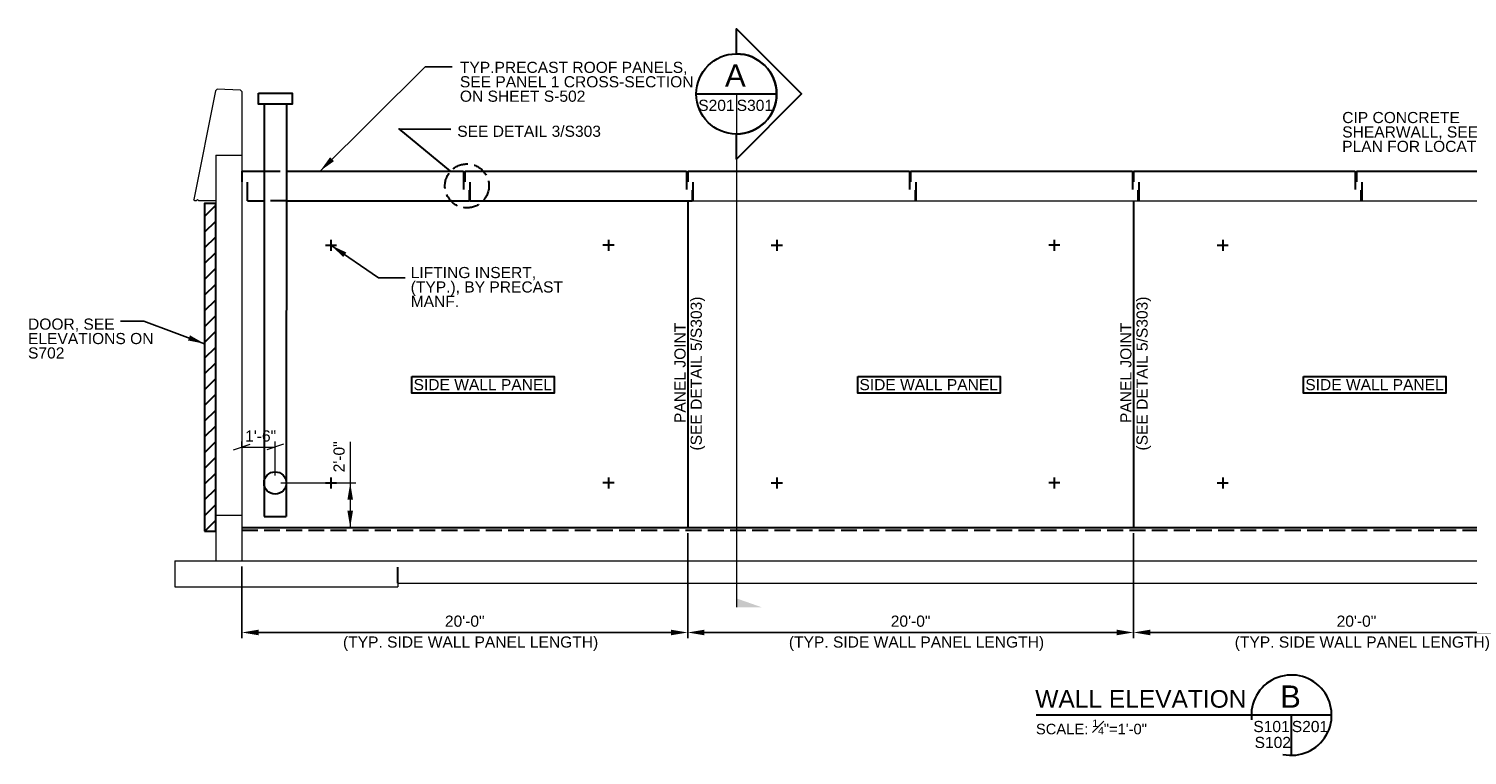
# Model space of a CAD drawing. Header units: inches. Extents: x -37 to 1316, y -303 to 584.
# Tile 1 of 3: x 4 to 779, y -303 to 88. Entities that reach past the tile are written whole.
import ezdxf
from ezdxf.enums import TextEntityAlignment as Align

# ---------------------------------------------------------------- set-up
doc = ezdxf.new("R2010")
doc.units = ezdxf.units.IN
doc.header["$LTSCALE"] = 20
doc.header["$MEASUREMENT"] = 0
doc.linetypes.add('DGN Style 3', pattern=[0.597286, 0.426633, -0.170653])
for name, color, linetype, lineweight in [('G-ANNO-DIM', 1, 'Continuous', 0), ('G-ANNO-TEXT', 7, 'Continuous', 30), ('S-FNDN-FTNG', 48, 'Continuous', 13), ('S-FNDN-PEDS', 48, 'Continuous', 30), ('S-WALL-LOAD', 3, 'Continuous', 13)]:
    doc.layers.add(name, color=color, linetype=linetype, lineweight=lineweight)
doc.styles.add("_1 4 1'-0", font='arial.ttf', dxfattribs={"height": 6})
doc.styles.get("Standard").update_dxf_attribs({"font": 'txt.shx'})
doc.styles.add('TITLE 6.35', font='swissk.ttf', dxfattribs={"height": 250})
doc.styles.add('TITLE20', font='simplex.shx', dxfattribs={"height": 5000})
doc.dimstyles.new("1 4 1'-0", dxfattribs={"dimtxt": 6, "dimasz": 9, "dimexe": 3, "dimexo": 3, "dimgap": 3, "dimtad": 1, "dimdec": 0, "dimzin": 11, "dimdsep": 46, "dimlunit": 3, "dimtxsty": "_1 4 1'-0", "dimcen": 0.09, "dimadec": 4, "dimazin": 3, "dimtfac": 1, "dimtdec": 0, "dimtofl": 0, "dimtmove": 0, "dimatfit": 3, "dimfxl": 1, "dimfrac": 2, "dimtolj": 1, "dimtzin": 11, "dimarcsym": 0})

# ---------------------------------------------------------------- blocks, each defined once
blk = doc.blocks.new('*D27')
at = {"layer": 'Defpoints', "color": 0, "lineweight": 0, "transparency": 16777216}
for p in [(358.9, -180.63), (118.9, -198.64), (358.9, -237.2)]:
    blk.add_point(p, dxfattribs=at)
at = {"layer": 'G-ANNO-DIM', "color": 0, "lineweight": -2, "transparency": 16777216}
for p, q in [((358.9, -183.63), (358.9, -240.2)), ((118.9, -201.64), (118.9, -240.2)), ((127.9, -237.2), (349.9, -237.2))]:
    blk.add_line(p, q, dxfattribs=at)
at = {"layer": 'G-ANNO-DIM', "color": 0, "lineweight": 0, "transparency": 16777216}
for points in [[(127.9, -235.7), (127.9, -238.7), (118.9, -237.2)], [(349.9, -235.7), (349.9, -238.7), (358.9, -237.2)]]:
    blk.add_solid(points, dxfattribs=at)
at = {"layer": 'G-ANNO-DIM', "color": 0, "transparency": 16777216, "insert": (238.9, -231.14), "char_height": 6, "attachment_point": 5, "style": "_1 4 1'-0"}
blk.add_mtext('\\A1;20\'-0"', dxfattribs=at)
blk = doc.blocks.new('*D32')
at = {"layer": 'Defpoints', "color": 0, "lineweight": 0, "transparency": 16777216}
for p in [(598.9, -180.63), (358.9, -198.64), (598.9, -237.2)]:
    blk.add_point(p, dxfattribs=at)
at = {"layer": 'G-ANNO-DIM', "color": 0, "lineweight": -2, "transparency": 16777216}
for p, q in [((598.9, -183.63), (598.9, -240.2)), ((358.9, -201.64), (358.9, -240.2)), ((367.9, -237.2), (589.9, -237.2))]:
    blk.add_line(p, q, dxfattribs=at)
at = {"layer": 'G-ANNO-DIM', "color": 0, "lineweight": 0, "transparency": 16777216}
for points in [[(367.9, -235.7), (367.9, -238.7), (358.9, -237.2)], [(589.9, -235.7), (589.9, -238.7), (598.9, -237.2)]]:
    blk.add_solid(points, dxfattribs=at)
at = {"layer": 'G-ANNO-DIM', "color": 0, "transparency": 16777216, "insert": (478.9, -231.14), "char_height": 6, "attachment_point": 5, "style": "_1 4 1'-0"}
blk.add_mtext('\\A1;20\'-0"', dxfattribs=at)
blk = doc.blocks.new('*D33')
at = {"layer": 'Defpoints', "color": 0, "lineweight": 0, "transparency": 16777216}
for p in [(838.9, -180.63), (598.9, -198.64), (838.9, -237.2)]:
    blk.add_point(p, dxfattribs=at)
at = {"layer": 'G-ANNO-DIM', "color": 0, "lineweight": -2, "transparency": 16777216}
for p, q in [((838.9, -183.63), (838.9, -240.2)), ((598.9, -201.64), (598.9, -240.2)), ((607.9, -237.2), (829.9, -237.2))]:
    blk.add_line(p, q, dxfattribs=at)
at = {"layer": 'G-ANNO-DIM', "color": 0, "lineweight": 0, "transparency": 16777216}
for points in [[(607.9, -235.7), (607.9, -238.7), (598.9, -237.2)], [(829.9, -235.7), (829.9, -238.7), (838.9, -237.2)]]:
    blk.add_solid(points, dxfattribs=at)
at = {"layer": 'G-ANNO-DIM', "color": 0, "transparency": 16777216, "insert": (718.9, -231.14), "char_height": 6, "attachment_point": 5, "style": "_1 4 1'-0"}
blk.add_mtext('\\A1;20\'-0"', dxfattribs=at)

msp = doc.modelspace()

# ---------------------------------------------------------------- hatches: boundary and pattern name
at = {"layer": 'G-ANNO-TEXT'}
h = msp.add_hatch(dxfattribs=at)
h.set_pattern_fill('HATCH', color=256, style=0, pattern_type=2)
h.set_pattern_definition([(45, (113.443, -108.853), (-4.24264, 4.24264), [])])
h.paths.add_polyline_path([(98.90396, -182.61576), (104.90396, -182.61576), (104.90396, -6.13191), (98.90396, -6.13191)])

# ---------------------------------------------------------------- linework, layer by layer
at = {"layer": 'G-ANNO-DIM'}
for p, q in [((114.40396, -138.85388), (123.40396, -135.85388)), ((118.90396, -137.20357), (118.90396, -134.35388)), ((120.90924, -137.35388), (118.90396, -137.35388)), ((118.90396, -137.35388), (136.90396, -137.35388)), ((141.40396, -135.85388), (132.40396, -138.85388)), ((136.90396, -152.64146), (136.90396, -134.35388)), ((177.25331, -134.44315), (177.25331, -156.64146)), ((139.90396, -156.64146), (180.25331, -156.64146)), ((177.25331, -156.64146), (177.25331, -180.64146))]:
    msp.add_line(p, q, dxfattribs=at)
at = {"layer": 'G-ANNO-DIM', "extrusion": (0, 0, -1)}
msp.add_solid([(-175.75331, -165.64146), (-177.25331, -156.64146), (-178.75331, -165.64146)], dxfattribs=at)
at = {"layer": 'G-ANNO-DIM'}
msp.add_solid([(178.75331, -171.64146), (177.25331, -180.64146), (175.75331, -171.64146)], dxfattribs=at)
msp.add_3dface([(98.90396, -6.13191), (104.90396, -6.13191), (104.90396, -182.61576), (98.90396, -182.61576)], dxfattribs=at)
at = {"layer": 'G-ANNO-TEXT'}
for p, q in [((130.95407, 47.35854), (130.95407, -174.64146)), ((142.95407, 47.35854), (142.84459, -174.64146)), ((363.51682, 52.86214), (406.74673, 52.86214)), ((118.90396, 11.36809), (118.90396, 5.61809)), ((118.90396, 11.36809), (130.95407, 11.36809)), ((142.93142, 11.36809), (238.27896, 11.36809)), ((238.27896, 11.36809), (238.27896, 1.43009)), ((238.90396, 11.36809), (238.90396, 5.61809)), ((238.90396, 11.36809), (358.27896, 11.36809)), ((358.27896, 11.36809), (358.27896, 1.43009)), ((358.90396, 11.36809), (478.27896, 11.36809)), ((358.90396, 11.36809), (358.90396, 5.61809)), ((478.27896, 11.36809), (478.27896, 1.43009)), ((478.90396, 11.36809), (598.27896, 11.36809)), ((478.90396, 11.36809), (478.90396, 5.61809)), ((598.27896, 11.36809), (598.27896, 1.43009)), ((598.90396, 11.36809), (718.27896, 11.36809)), ((598.90396, 11.36809), (598.90396, 5.61809)), ((718.27896, 11.36809), (718.27896, 1.43009)), ((718.90396, 11.36809), (838.27896, 11.36809)), ((718.90396, 11.36809), (718.90396, 5.61809)), ((121.90396, -4.63191), (121.90396, 5.30609)), ((241.27896, 1.11809), (241.27896, -4.63191)), ((241.90396, -4.63191), (241.90396, 5.30609)), ((361.27896, 1.11809), (361.27896, -4.63191)), ((361.90396, -4.63191), (361.90396, 5.30609)), ((481.27896, 1.11809), (481.27896, -4.63191)), ((481.90396, -4.63191), (481.90396, 5.30609)), ((601.27896, 1.11809), (601.27896, -4.63191)), ((601.90396, -4.63191), (601.90396, 5.30609)), ((721.27896, 1.11809), (721.27896, -4.63191)), ((721.90396, -4.63191), (721.90396, 5.30609)), ((121.90396, -4.63191), (130.95407, -4.63191)), ((142.92135, -4.63191), (241.27896, -4.63191)), ((241.90396, -4.63191), (361.27896, -4.63191)), ((358.90396, -4.63191), (358.90396, -180.63191)), ((598.90396, -4.63191), (598.90396, -180.63191)), ((163.90396, -28.64146), (169.90396, -28.64146)), ((166.90396, -25.64146), (166.90396, -31.64146)), ((319.24566, -28.64146), (313.24566, -28.64146)), ((316.24566, -25.64146), (316.24566, -31.64146)), ((403.90396, -28.64146), (409.90396, -28.64146)), ((406.90396, -25.64146), (406.90396, -31.64146)), ((559.24566, -28.64146), (553.24566, -28.64146)), ((556.24566, -25.64146), (556.24566, -31.64146)), ((643.90396, -28.64146), (649.90396, -28.64146)), ((646.90396, -25.64146), (646.90396, -31.64146)), ((166.90396, -153.64146), (166.90396, -159.64146)), ((316.24566, -153.64146), (316.24566, -159.64146)), ((406.90396, -153.64146), (406.90396, -159.64146)), ((556.24566, -153.64146), (556.24566, -159.64146)), ((646.90396, -153.64146), (646.90396, -159.64146)), ((163.90396, -156.64146), (169.90396, -156.64146)), ((319.24566, -156.64146), (313.24566, -156.64146)), ((403.90396, -156.64146), (409.90396, -156.64146)), ((559.24566, -156.64146), (553.24566, -156.64146)), ((643.90396, -156.64146), (649.90396, -156.64146)), ((130.90061, -174.64146, -0.00002), (142.84459, -174.64146, -0.00002)), ((705.54472, -281.71384), (546.46732, -281.71384)), ((683.92976, -303.32879), (683.92976, -281.71384))]:
    msp.add_line(p, q, dxfattribs=at)
at = {"layer": 'G-ANNO-TEXT', "color": 7, "linetype": 'Continuous', "lineweight": 0}
msp.add_line((385.13177, 52.86214), (385.13177, -223.59), dxfattribs=at)
at = {"layer": 'G-ANNO-TEXT', "linetype": 'DGN Style 3'}
for p, q in [((130.95407, 11.36809), (143.24153, 11.36809)), ((142.92134, -4.64146), (130.95407, -4.64146)), ((118.90396, -182.14146), (892.38001, -182.14146)), ((202.90396, -210.64146), (202.90396, -198.64146))]:
    msp.add_line(p, q, dxfattribs=at)
at = {"layer": 'G-ANNO-TEXT', "flags": 128}
msp.add_lwpolyline([(385.13177, 74.4771), (385.13177, 87.99202), (420.26163, 52.89477), (385.13177, 17.79752), (385.13177, 31.24719, 1), (385.13177, 74.4771)], format="xyb", dxfattribs=at)
msp.add_lwpolyline([(231.27286, 11.31), (203.55999, 34.01764), (231.37741, 33.92696)], dxfattribs=at)
at = {"layer": 'G-ANNO-TEXT'}
for centre, radius in [((385.13177, 52.86214), 21.61496), ((136.8505, -156.64146, -0.00002), 6)]:
    msp.add_circle(centre, radius, dxfattribs=at)
at = {"layer": 'G-ANNO-TEXT', "linetype": 'DGN Style 3'}
msp.add_circle((240.08998, 3.35396), 11.83175, dxfattribs=at)
at = {"layer": 'G-ANNO-TEXT'}
msp.add_arc((683.92976, -281.71384), 21.61496, 257.76473771, 186.70420215, dxfattribs=at)
at = {"layer": 'G-ANNO-TEXT', "color": 7, "linetype": 'Continuous', "lineweight": 13}
msp.add_solid([(385.13177, -223.59), (398.68177, -223.59), (385.13177, -218.81963)], dxfattribs=at)
at = {"layer": 'G-ANNO-TEXT'}
for points in [[(127.95407, 53.35854), (145.95407, 53.35854), (145.95407, 47.35854), (127.95407, 47.35854)], [(98.90396, -182.61576), (104.90396, -182.61576), (104.90396, -6.13191), (98.90396, -6.13191)], [(210.46241, -99.30226), (287.0467, -99.30226), (287.0467, -108.24822), (210.46241, -108.24822)], [(450.46241, -99.30226), (527.0467, -99.30226), (527.0467, -108.24822), (450.46241, -108.24822)], [(690.46241, -99.30226), (767.0467, -99.30226), (767.0467, -108.24822), (690.46241, -108.24822)]]:
    msp.add_3dface(points, dxfattribs=at)
at = {"layer": 'S-FNDN-FTNG'}
for p, q in [((82.90396, -198.64146), (82.90396, -212.64146)), ((82.90396, -198.64146), (140.90396, -198.64146)), ((140.90396, -198.64146), (892.38001, -198.64146)), ((82.90396, -212.64146), (202.90396, -212.64146)), ((202.90396, -210.64146), (892.38001, -210.64146)), ((202.90396, -210.64146), (202.90396, -212.64146))]:
    msp.add_line(p, q, dxfattribs=at)
at = {"layer": 'S-FNDN-PEDS'}
msp.add_line((118.90396, -180.64146), (892.38001, -180.64146), dxfattribs=at)
at = {"layer": 'S-WALL-LOAD'}
for p, q in [((104.75687, 54.63266), (93.05105, -3.89647)), ((104.75687, 54.63266), (105.65396, 55.36809)), ((118.15396, 54.86809), (105.65396, 55.36809)), ((118.15396, 54.86809), (118.90396, 54.11809)), ((118.90396, 54.11809), (118.90396, -4.63191)), ((104.90396, 19.86809), (118.90396, 19.86809)), ((104.90396, 19.86809), (104.90396, -198.64146)), ((93.65396, -4.63191), (93.05105, -3.89647)), ((94.2888, -4.63191), (93.65396, -4.63191)), ((104.90396, -4.63191), (95.76346, -4.63191)), ((118.90396, -4.63191), (118.90396, -198.64146)), ((118.90396, -174.14146), (104.90396, -174.14146))]:
    msp.add_line(p, q, dxfattribs=at)
at = {"layer": 'S-WALL-LOAD', "flags": 128}
msp.add_lwpolyline([(94.2888, -4.63191), (95.04075, -3.89472), (95.76346, -4.63191)], dxfattribs=at)
at = {"layer": 'S-WALL-LOAD', "elevation": 0, "flags": 128}
msp.add_lwpolyline([(142.92134, -4.64146), (892.38001, -4.64146)], dxfattribs=at)

# ---------------------------------------------------------------- texts
at = {"layer": 'G-ANNO-DIM', "color": 7, "style": "_1 4 1'-0"}
for s, p in [('(SEE DETAIL 5/S303)', (363.50346, -139.18604)), ('(SEE DETAIL 5/S303)', (603.50346, -139.18604)), ('PANEL JOINT', (354.77678, -124.36486)), ('PANEL JOINT', (594.77678, -124.36486))]:
    msp.add_text(s, height=6, rotation=90, dxfattribs=at).set_placement(p, align=Align.MIDDLE_LEFT)
for s, p in [('SIDE WALL PANEL', (211.35481, -103.705)), ('SIDE WALL PANEL', (451.35481, -103.705)), ('SIDE WALL PANEL', (691.35481, -103.705)), ('(TYP. SIDE WALL PANEL LENGTH)', (173.36915, -242.34431)), ('(TYP. SIDE WALL PANEL LENGTH)', (413.36915, -242.34431)), ('(TYP. SIDE WALL PANEL LENGTH)', (653.36915, -242.34431))]:
    msp.add_text(s, height=6, dxfattribs=at).set_placement(p, align=Align.MIDDLE_LEFT)
at = {"layer": 'G-ANNO-DIM', "color": 7, "linetype": 'Continuous', "style": "_1 4 1'-0"}
msp.add_text('1\'-6"', height=6, dxfattribs=at).set_placement((129.05634, -131.35388), align=Align.MIDDLE_CENTER)
msp.add_text('2\'-0"', height=6, rotation=90, dxfattribs=at).set_placement((171.25331, -142.59026), align=Align.MIDDLE_CENTER)
at = {"layer": 'G-ANNO-DIM', "color": 7, "char_height": 6, "style": "_1 4 1'-0"}
for s, insert, attachment_point, line_spacing_factor in [('TYP.PRECAST ROOF PANELS,\\PSEE PANEL 1 CROSS-SECTION\\PON SHEET S-502', (236.29659, 70.19964), 1, 0.776524), ('CIP CONCRETE \\PSHEARWALL, SEE\\PPLAN FOR LOCATION', (711.23263, 43.17263), 1, 0.776524), ('SEE DETAIL 3/S303', (234.88841, 32.72757), 4, 0.6), ('LIFTING INSERT,\\P(TYP.), BY PRECAST\\PMANF.', (209.80888, -51.09118), 4, 0.776524), ('DOOR, SEE \\PELEVATIONS ON\\PS702', (3.83203, -78.90984), 4, 0.776524)]:
    msp.add_mtext(s, dxfattribs=dict(at, insert=insert, attachment_point=attachment_point, line_spacing_factor=line_spacing_factor))
at = {"layer": 'G-ANNO-TEXT', "color": 7, "linetype": 'Continuous', "lineweight": 0, "line_spacing_factor": 0.72, "style": 'TITLE20'}
for s, insert, char_height, attachment_point in [('\\fArial|b0|i0|c00|p39;A', (384.56331, 62.8426), 12, 5), ('\\fArial|b0|i0|c00|p39;S201', (374.36963, 43.63922), 6, 8), ('\\fArial|b0|i0|c00|p39;S301', (395.0761, 43.63922), 6, 8), ('\\fArial|b0|i0|c00|p39;B', (683.3613, -271.73338), 12, 5), ('\\fArial|b0|i0|c00|p39;S101', (673.16762, -290.93676), 6, 8), ('\\fArial|b0|i0|c00|p39;S201', (693.87409, -290.93676), 6, 8), ('\\fArial|b0|i0|c00|p39;S102', (673.85491, -299.50498), 6, 8)]:
    msp.add_mtext(s, dxfattribs=dict(at, insert=insert, char_height=char_height, attachment_point=attachment_point))
at = {"layer": 'G-ANNO-TEXT', "color": 7, "linetype": 'Continuous', "lineweight": 13, "insert": (602.85188, -277.83125, 0.00002), "char_height": 9.4488189, "attachment_point": 8, "line_spacing_factor": 0.72, "style": 'TITLE 6.35'}
msp.add_mtext('\\fArial|b0|i0|c00|p39;WALL ELEVATION', dxfattribs=at)
at = {"layer": 'G-ANNO-TEXT', "color": 7, "linetype": 'Continuous', "lineweight": 0, "insert": (576.23776, -292.12923, 0.00002), "char_height": 5.6692913, "attachment_point": 8, "line_spacing_factor": 0.72}
msp.add_mtext('\\fArial|b0|i0|c00|p39;SCALE: {\\H0.7x;\\A1;\\S1#4;}"=1\'-0"', dxfattribs=at)

# ---------------------------------------------------------------- dimensions: what is measured, and where the dimension line sits
at = {"layer": 'G-ANNO-DIM'}
for base, p1, p2, picture, middle in [((358.90396, -237.20259), (118.90396, -198.64146), (358.90396, -180.63191), '*D27', (238.90396, -231.13915)), ((598.90396, -237.20259), (358.90396, -198.64146), (598.90396, -180.63191), '*D32', (478.90396, -231.13915)), ((838.90396, -237.20259), (598.90396, -198.64146), (838.90396, -180.63191), '*D33', (718.90396, -231.13915))]:
    dim = msp.add_linear_dim(base=base, p1=p1, p2=p2, dimstyle="1 4 1'-0", dxfattribs=at)
    dim.commit()
    dim.dimension.update_dxf_attribs({"geometry": picture, "text_midpoint": middle})

# ---------------------------------------------------------------- leaders
at = {"layer": 'G-ANNO-TEXT'}
for points in [[(161.03887, 11.36809), (217.65908, 67.45174), (232.04567, 67.45174)], [(166.90396, -28.64146), (192.40705, -46.09651), (206.79365, -46.09651)], [(98.90396, -81.68241), (66.23346, -69.46651), (53.66012, -69.46651)]]:
    msp.add_leader(points, dimstyle="1 4 1'-0", override={"dimgap": 6}, dxfattribs=at)

doc.saveas('drawing.dxf')
